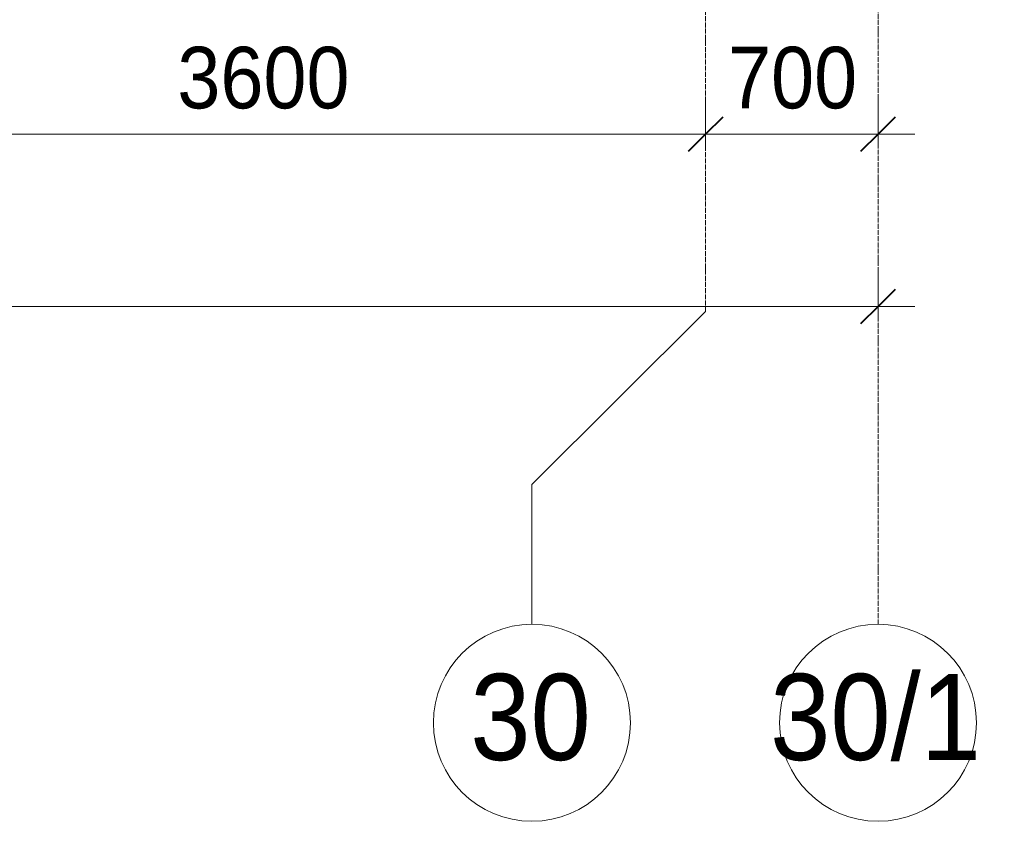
# Model space of a CAD drawing. Header units: millimetres. Extents: x 5617 to 106797, y 7718 to 221433.
# Tile 34 of 50: x 68866 to 72865, y 55813 to 59069. Entities that reach past the tile are written whole.
import ezdxf

# ---------------------------------------------------------------- set-up
doc = ezdxf.new("R2010")
doc.units = ezdxf.units.MM
doc.linetypes.add('Линия сетки', pattern=[25, 20, -2.5, 0, -2.5])
for name, color, linetype, lineweight in [('Оси', 7, 'Continuous', 9), ('Размеры', 7, 'Continuous', 9), ('Размеры-100', 7, 'Continuous', 9)]:
    doc.layers.add(name, color=color, linetype=linetype, lineweight=lineweight)
doc.styles.add('Arial', font='arial.ttf', dxfattribs={"width": 0.9, "height": 250})
doc.styles.add('Arial_1', font='arial.ttf', dxfattribs={"width": 0.9, "height": 350})
doc.dimstyles.new('Основной_2_5_мм', dxfattribs={"dimscale": 304.8, "dimtxt": 255.06485, "dimasz": 0.463911, "dimexe": 0.492126, "dimexo": 0.492126, "dimgap": 0.098425, "dimtad": 1, "dimdec": 0, "dimdsep": 46, "dimtxsty": 'Arial', "dimblk1": 'OBLIQUE', "dimblk2": 'OBLIQUE', "dimsah": 1, "dimcen": 0.09, "dimdle": 0.492126, "dimazin": 2, "dimtfac": 1, "dimtdec": 4, "dimtix": 1, "dimtmove": 0, "dimatfit": 3, "dimfxl": 1, "dimtvp": 1, "dimtolj": 1, "dimtzin": 0, "dimlwd": 20, "dimlwe": 20, "dimarcsym": 2})

# ---------------------------------------------------------------- blocks, each defined once
blk = doc.blocks.new('Ось сетки - Круг_Ø8 мм-6577-МКСС_K3_L22__72_750_')
at = {"layer": 'Оси', "lineweight": 20}
for start, end in [(360, 180), (180, 360)]:
    blk.add_arc((0, 0), 4, start, end, dxfattribs=at)
blk = doc.blocks.new('DIMBLOCK23-МКСС_K3_L22__72_750_')
at = {"layer": 'Размеры-100', "lineweight": 20, "transparency": 16777216}
for p, q in [((68051.8, 58604.6), (68051.8, 58754.6)), ((71651.8, 58604.6), (71651.8, 58754.6)), ((68051.8, 58604.6), (71651.8, 58604.6)), ((68051.8, 58604.6), (68051.8, 58554.5)), ((71651.8, 58604.6), (71651.8, 58554.5))]:
    blk.add_line(p, q, dxfattribs=at)
at = {"layer": 'Размеры-100', "lineweight": 40, "transparency": 16777216}
for p, q in [((68051.8, 58604.6), (68122.5, 58675.3)), ((71651.8, 58604.6), (71722.5, 58675.3)), ((68051.8, 58604.6), (67981.1, 58533.9)), ((71651.8, 58604.6), (71581.1, 58533.9))]:
    blk.add_line(p, q, dxfattribs=at)
at = {"layer": 'Размеры-100', "color": 0, "lineweight": 20, "transparency": 16777216, "insert": (69506.5, 58959.1), "char_height": 250, "width": 828.765, "attachment_point": 1, "line_spacing_factor": 0.941778, "style": 'Arial'}
blk.add_mtext('3600', dxfattribs=at)
blk = doc.blocks.new('_Oblique')
at = {"color": 0, "linetype": 'ByBlock', "lineweight": -2}
blk.add_line((-0.5, -0.5), (0.5, 0.5), dxfattribs=at)
blk = doc.blocks.new('DIMBLOCK24-МКСС_K3_L22__72_750_')
at = {"layer": 'Размеры-100', "lineweight": 20, "transparency": 16777216}
for p, q in [((71651.8, 58604.6), (71651.8, 58754.6)), ((72351.8, 58604.6), (72351.8, 58754.6)), ((71651.8, 58604.6), (72501.8, 58604.6)), ((71651.8, 58604.6), (71651.8, 58554.5)), ((72351.8, 58604.6), (72351.8, 58554.5))]:
    blk.add_line(p, q, dxfattribs=at)
at = {"layer": 'Размеры-100', "lineweight": 40, "transparency": 16777216}
for p, q in [((71651.8, 58604.6), (71722.5, 58675.3)), ((72351.8, 58604.6), (72422.5, 58675.3)), ((71651.8, 58604.6), (71581.1, 58533.9)), ((72351.8, 58604.6), (72281.1, 58533.9))]:
    blk.add_line(p, q, dxfattribs=at)
at = {"layer": 'Размеры-100', "color": 0, "lineweight": 20, "transparency": 16777216, "insert": (71742.8, 58959.1), "char_height": 250, "width": 621.573, "attachment_point": 1, "line_spacing_factor": 0.941778, "style": 'Arial'}
blk.add_mtext('700', dxfattribs=at)
blk = doc.blocks.new('DIMBLOCK25-МКСС_K3_L22__72_750_')
at = {"layer": 'Размеры-100', "lineweight": 20, "transparency": 16777216}
for p, q in [((28451.8, 57904.6), (28451.8, 58054.6)), ((72351.8, 57904.6), (72351.8, 58054.6)), ((28301.8, 57904.6), (72501.8, 57904.6)), ((28451.8, 57904.6), (28451.8, 57854.5)), ((72351.8, 57904.6), (72351.8, 57854.5))]:
    blk.add_line(p, q, dxfattribs=at)
at = {"layer": 'Размеры-100', "lineweight": 40, "transparency": 16777216}
for p, q in [((28451.8, 57904.6), (28522.5, 57975.3)), ((72351.8, 57904.6), (72422.5, 57975.3)), ((28451.8, 57904.6), (28381.1, 57833.9)), ((72351.8, 57904.6), (72281.1, 57833.9))]:
    blk.add_line(p, q, dxfattribs=at)
at = {"layer": 'Размеры-100', "color": 0, "lineweight": 20, "transparency": 16777216, "insert": (49970.1, 58259.1), "char_height": 250, "width": 1035.956, "attachment_point": 1, "line_spacing_factor": 0.941778, "style": 'Arial'}
blk.add_mtext('43900', dxfattribs=at)

msp = doc.modelspace()

# ---------------------------------------------------------------- linework, layer by layer
at = {"layer": 'Оси', "linetype": 'Линия сетки'}
for p, q in [((71651.8, 57883.5), (71651.8, 77580)), ((72351.8, 56613.5), (72351.8, 77580))]:
    msp.add_line(p, q, dxfattribs=at)
at = {"layer": 'Оси'}
for p, q in [((71651.8, 57883.5), (70946.6, 57181.8)), ((70946.6, 57181.8), (70946.6, 56613.5))]:
    msp.add_line(p, q, dxfattribs=at)

# ---------------------------------------------------------------- block references
at = {"layer": 'Оси', "lineweight": 20, "xscale": 99.99999999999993, "yscale": 99.99999999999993, "zscale": 99.99999999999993}
for p in [(70946.6, 56213.5), (72351.8, 56213.5)]:
    msp.add_blockref('Ось сетки - Круг_Ø8 мм-6577-МКСС_K3_L22__72_750_', p, dxfattribs=at)

# ---------------------------------------------------------------- texts
at = {"layer": 'Оси', "char_height": 350, "attachment_point": 1, "style": 'Arial_1'}
for s, insert, width in [('30/1', (71913.6, 56412.4), 1060.633), ('30', (70696, 56412.4), 606.076)]:
    msp.add_mtext(s, dxfattribs=dict(at, insert=insert, width=width))

# ---------------------------------------------------------------- dimensions: what is measured, and where the dimension line sits
at = {"layer": 'Размеры', "lineweight": 20}
for base, p1, p2, override, picture, middle in [((71651.8, 58604.6), (68051.8, 58704.5), (71651.8, 58704.5), {"dimpost": '<>', "dimfxl": 3600}, 'DIMBLOCK23-МКСС_K3_L22__72_750_', (69851.8, 58762.3)), ((72351.8, 58604.6), (71651.8, 58704.5), (72351.8, 58704.5), {"dimpost": '<>', "dimfxl": 700}, 'DIMBLOCK24-МКСС_K3_L22__72_750_', (72001.8, 58762.2)), ((72351.8, 57904.6), (28451.8, 58004.5), (72351.8, 58004.5), {"dimpost": '<>', "dimfxl": 43900}, 'DIMBLOCK25-МКСС_K3_L22__72_750_', (50401.8, 58062.3))]:
    dim = msp.add_linear_dim(base=base, p1=p1, p2=p2, dimstyle='Основной_2_5_мм', override=override, dxfattribs=at)
    dim.commit()
    dim.dimension.update_dxf_attribs({"geometry": picture, "text_midpoint": middle})

doc.saveas('drawing.dxf')
